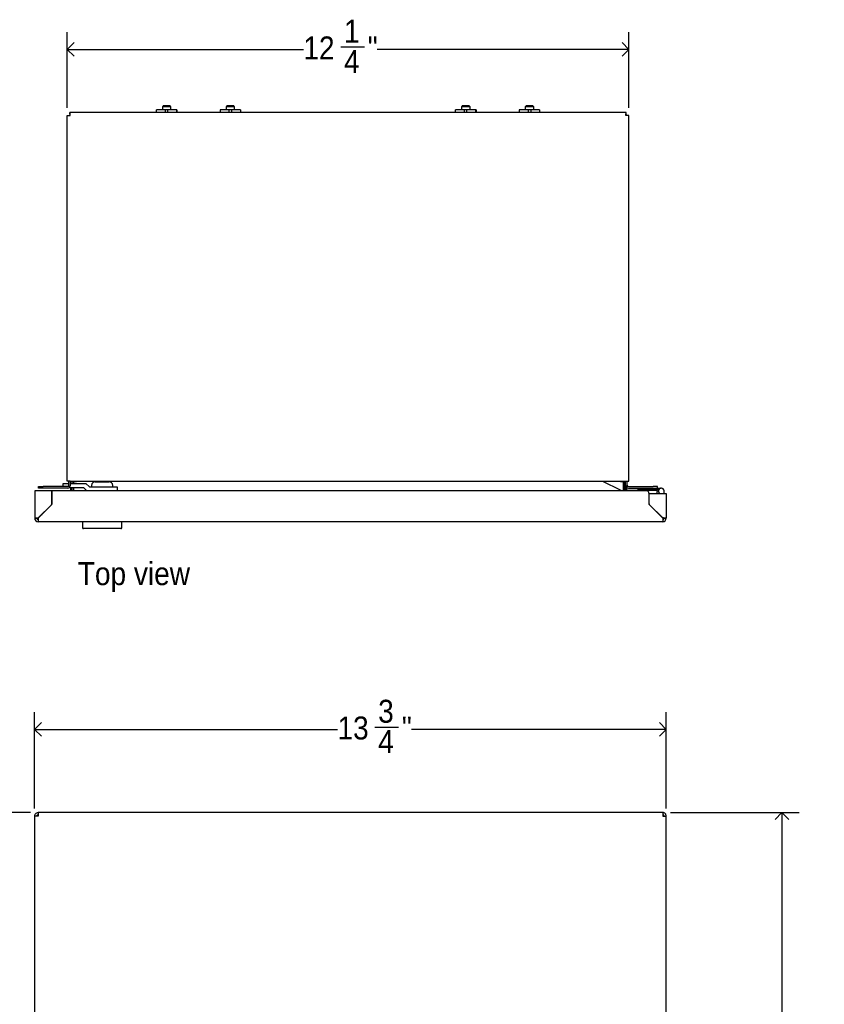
# Model space of a CAD drawing. Header units: inches. Extents: x 0 to 90, y 0 to 120.
# Tile 17 of 21: x 15 to 33, y 79 to 101. Entities that reach past the tile are written whole.
import ezdxf

# ---------------------------------------------------------------- set-up
doc = ezdxf.new("R2010")
doc.units = ezdxf.units.IN
doc.header["$MEASUREMENT"] = 0
doc.linetypes.add('SLD-Solid', pattern=[0])
doc.layers.add('DIMS', color=5, linetype='SLD-Solid')
doc.layers.add('NOTES', color=1, linetype='SLD-Solid')
doc.styles.add('SLDTEXTSTYLE1', font='GOTHIC.TTF', dxfattribs={"width": 0.913})
doc.dimstyles.new('SLDDIMSTYLE0', dxfattribs={"dimtxt": 0.5, "dimasz": 0.3, "dimexe": 0, "dimexo": 0.0625, "dimgap": 0.125, "dimtad": 0, "dimtih": 1, "dimtoh": 1, "dimrnd": 1e-09, "dimzin": 12, "dimdsep": 46, "dimlunit": 5, "dimtxsty": 'SLDTEXTSTYLE1', "dimblk1": 'OPEN90', "dimblk2": 'OPEN90', "dimsah": 1, "dimcen": 0.09, "dimadec": 0, "dimazin": 3, "dimtfac": 1, "dimtofl": 0, "dimtmove": 0, "dimatfit": 3, "dimldrblk": 'OPEN90', "dimfxl": 0, "dimfrac": 2, "dimtolj": 1, "dimtzin": 12, "dimarcsym": 0})
doc.dimstyles.new('SLDDIMSTYLE1', dxfattribs={"dimtxt": 0.5, "dimasz": 0.3, "dimexe": 0, "dimexo": 0.0625, "dimgap": 0.125, "dimtad": 0, "dimtih": 1, "dimtoh": 1, "dimdec": 6, "dimrnd": 1e-09, "dimzin": 12, "dimdsep": 46, "dimlunit": 5, "dimtxsty": 'SLDTEXTSTYLE1', "dimblk1": 'OPEN90', "dimblk2": 'OPEN90', "dimsah": 1, "dimcen": 0.09, "dimadec": 0, "dimazin": 3, "dimtfac": 1, "dimtofl": 0, "dimtmove": 0, "dimatfit": 3, "dimldrblk": 'OPEN90', "dimfxl": 0, "dimfrac": 2, "dimtolj": 1, "dimtzin": 12, "dimarcsym": 0})

# ---------------------------------------------------------------- blocks, each defined once
blk = doc.blocks.new('_Open90')
at = {"color": 0, "linetype": 'ByBlock', "lineweight": -2}
for p, q in [((0, 0), (-1, 0)), ((-0.5, 0.5), (0, 0)), ((0, 0), (-0.5, -0.5))]:
    blk.add_line(p, q, dxfattribs=at)
blk = doc.blocks.new('_D_1')
at = {"layer": 'DIMS'}
for p, q in [((15.488, 83.557), (8.975, 83.557)), ((9.35, 83.557), (9.35, 57.602)), ((9.35, 20.557), (9.35, 54.427))]:
    blk.add_line(p, q, dxfattribs=at)
at = {"layer": 'DIMS', "xscale": 0.3, "yscale": 0.3}
for p, rotation in [((9.35, 83.557), 90.0000000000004), ((9.35, 20.557), 270.0000000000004)]:
    blk.add_blockref('_Open90', p, dxfattribs=dict(at, rotation=rotation))
at = {"layer": 'DIMS', "char_height": 0.5, "attachment_point": 1, "style": 'SLDTEXTSTYLE1'}
for s, insert in [('63"', (8.878, 57.447)), ('Max. height to top ', (6.278, 56.654)), ('of unit from floor ', (6.628, 55.86)), ('for barrier free access', (5.837, 55.066))]:
    blk.add_mtext(s, dxfattribs=dict(at, insert=insert))
blk = doc.blocks.new('_D_2')
at = {"layer": 'DIMS'}
for p, q in [((15.577, 83.647), (15.577, 85.743)), ((29.327, 83.647), (29.327, 85.743)), ((22.982, 85.419), (23.498, 85.419)), ((15.577, 85.368), (22.17, 85.368)), ((29.327, 85.368), (23.778, 85.368))]:
    blk.add_line(p, q, dxfattribs=at)
at = {"layer": 'DIMS', "xscale": 0.3, "yscale": 0.3, "rotation": 180.0000000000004}
blk.add_blockref('_Open90', (15.577, 85.368, -1.131), dxfattribs=at)
at = {"layer": 'DIMS', "xscale": 0.3, "yscale": 0.3}
blk.add_blockref('_Open90', (29.327, 85.368, -1.131), dxfattribs=at)
at = {"layer": 'DIMS', "char_height": 0.5, "attachment_point": 1, "style": 'SLDTEXTSTYLE1'}
for s, insert in [('3', (23.055, 86.014)), ('13', (22.17, 85.649)), ('"', (23.571, 85.649)), ('4', (23.055, 85.353))]:
    blk.add_mtext(s, dxfattribs=dict(at, insert=insert))
blk = doc.blocks.new('_D_3')
at = {"layer": 'DIMS'}
for p, q in [((29.417, 83.557), (32.222, 83.557)), ((31.847, 83.557), (31.847, 55.679)), ((31.855, 55.076), (32.371, 55.076)), ((31.847, 26.203), (31.847, 54.371)), ((29.417, 26.203), (32.222, 26.203))]:
    blk.add_line(p, q, dxfattribs=at)
at = {"layer": 'DIMS', "xscale": 0.3, "yscale": 0.3}
for p, rotation in [((31.847, 83.557, -1.131), 90.0000000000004), ((31.847, 26.203, -1.131), 270.0000000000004)]:
    blk.add_blockref('_Open90', p, dxfattribs=dict(at, rotation=rotation))
at = {"layer": 'DIMS', "char_height": 0.5, "attachment_point": 1, "style": 'SLDTEXTSTYLE1'}
for s, insert in [('3', (31.929, 55.671)), ('57', (31.043, 55.306)), ('"', (32.445, 55.306)), ('8', (31.929, 55.01))]:
    blk.add_mtext(s, dxfattribs=dict(at, insert=insert))
blk = doc.blocks.new('_D_9')
at = {"layer": 'DIMS'}
for p, q in [((16.286, 98.912), (16.286, 100.558)), ((28.514, 98.912), (28.514, 100.558)), ((16.286, 100.183), (21.427, 100.183)), ((22.239, 100.235), (22.755, 100.235)), ((28.514, 100.183), (23.034, 100.183))]:
    blk.add_line(p, q, dxfattribs=at)
at = {"layer": 'DIMS', "xscale": 0.3, "yscale": 0.3, "rotation": 180.0000000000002}
blk.add_blockref('_Open90', (16.286, 100.183, -10.97), dxfattribs=at)
at = {"layer": 'DIMS', "xscale": 0.3, "yscale": 0.3}
blk.add_blockref('_Open90', (28.514, 100.183, -10.97), dxfattribs=at)
at = {"layer": 'DIMS', "char_height": 0.5, "attachment_point": 1, "style": 'SLDTEXTSTYLE1'}
for s, insert in [('1', (22.312, 100.829)), ('12', (21.427, 100.464)), ('"', (22.828, 100.464)), ('4', (22.312, 100.168))]:
    blk.add_mtext(s, dxfattribs=dict(at, insert=insert))

msp = doc.modelspace()

# ---------------------------------------------------------------- linework, layer by layer
at = {"color": 7, "linetype": 'SLD-Solid', "lineweight": 25}
for p, q in [((18.3824963, 98.9590689), (18.3574963, 98.9340689)), ((18.3574963, 98.9340689), (18.3574963, 98.8680689)), ((18.456922, 98.9340689), (18.3574963, 98.9340689)), ((18.3824963, 98.9590689), (18.4550502, 98.9590689)), ((18.4550502, 98.9590689), (18.5174963, 98.9590689)), ((18.5424963, 98.9340689), (18.456922, 98.9340689)), ((18.5424963, 98.9340689), (18.5174963, 98.9590689)), ((18.5424963, 98.8680689), (18.5424963, 98.9340689)), ((19.7699963, 98.9590689), (19.7449963, 98.9340689)), ((19.7449963, 98.9340689), (19.7449963, 98.8680689)), ((19.8781626, 98.9340689), (19.7449963, 98.9340689)), ((19.7699963, 98.9590689), (19.8671717, 98.9590689)), ((19.8671717, 98.9590689), (19.9049963, 98.9590689)), ((19.9299963, 98.9340689), (19.8781626, 98.9340689)), ((19.9299963, 98.9340689), (19.9049963, 98.9590689)), ((19.9299963, 98.8680689), (19.9299963, 98.9340689)), ((24.8949963, 98.9590689), (24.8699963, 98.9340689)), ((24.8699963, 98.9340689), (24.8699963, 98.8680689)), ((24.9894755, 98.9340689), (24.8699963, 98.9340689)), ((24.8949963, 98.9590689), (24.9821838, 98.9590689)), ((24.9821838, 98.9590689), (25.0299963, 98.9590689)), ((25.0549963, 98.9340689), (24.9894755, 98.9340689)), ((25.0549963, 98.9340689), (25.0299963, 98.9590689)), ((25.0549963, 98.8680689), (25.0549963, 98.9340689)), ((26.2824963, 98.9590689), (26.2574963, 98.9340689)), ((26.2574963, 98.9340689), (26.2574963, 98.8680689)), ((26.3654898, 98.9340689), (26.2574963, 98.9340689)), ((26.2824963, 98.9590689), (26.3613023, 98.9590689)), ((26.3613023, 98.9590689), (26.4174963, 98.9590689)), ((26.4424963, 98.9340689), (26.3654898, 98.9340689)), ((26.4424963, 98.9340689), (26.4174963, 98.9590689)), ((26.4424963, 98.8680689), (26.4424963, 98.9340689)), ((16.2859963, 90.7740689), (16.2859963, 98.7450689)), ((16.2859963, 98.7450689), (16.3508963, 98.7450689)), ((28.4535624, 98.8099689), (16.3462302, 98.8099689)), ((16.3462302, 98.7740689), (16.3462302, 98.8099689)), ((18.2298056, 98.8099689), (18.2298056, 98.8680689)), ((18.4159401, 98.8680689), (18.2298056, 98.8680689)), ((18.4159401, 98.8680689), (18.4159401, 98.8099689)), ((18.4794869, 98.8680689), (18.4159401, 98.8680689)), ((18.4794869, 98.8099689), (18.4794869, 98.8680689)), ((18.666773, 98.8680689), (18.4794869, 98.8680689)), ((18.666773, 98.8680689), (18.666773, 98.8099689)), ((18.6732511, 98.8680689), (18.666773, 98.8680689)), ((18.6732511, 98.8680689), (18.6732511, 98.8099689)), ((19.6162332, 98.8680689), (19.6162332, 98.8099689)), ((19.6199923, 98.8680689), (19.6162332, 98.8680689)), ((19.6199923, 98.8099689), (19.6199923, 98.8680689)), ((19.807046, 98.8680689), (19.6199923, 98.8680689)), ((19.807046, 98.8680689), (19.807046, 98.8099689)), ((19.870596, 98.8680689), (19.807046, 98.8680689)), ((19.870596, 98.8099689), (19.870596, 98.8680689)), ((20.0569814, 98.8680689), (19.870596, 98.8680689)), ((20.0569814, 98.8680689), (20.0569814, 98.8099689)), ((24.7403136, 98.8099689), (24.7403136, 98.8680689)), ((24.9257013, 98.8680689), (24.7403136, 98.8680689)), ((24.9257013, 98.8680689), (24.9257013, 98.8099689)), ((24.9892298, 98.8680689), (24.9257013, 98.8680689)), ((24.9892298, 98.8099689), (24.9892298, 98.8680689)), ((25.1771554, 98.8680689), (24.9892298, 98.8680689)), ((25.1771554, 98.8680689), (25.1771554, 98.8099689)), ((25.1914316, 98.8680689), (25.1771554, 98.8680689)), ((25.1914316, 98.8680689), (25.1914316, 98.8099689)), ((26.1248471, 98.8680689), (26.1248471, 98.8099689)), ((26.1339186, 98.8680689), (26.1248471, 98.8680689)), ((26.1339186, 98.8099689), (26.1339186, 98.8680689)), ((26.3214219, 98.8680689), (26.1339186, 98.8680689)), ((26.3214219, 98.8680689), (26.3214219, 98.8099689)), ((26.3849641, 98.8680689), (26.3214219, 98.8680689)), ((26.3849641, 98.8099689), (26.3849641, 98.8680689)), ((26.5708548, 98.8680689), (26.3849641, 98.8680689)), ((26.5708548, 98.8680689), (26.5708548, 98.8099689)), ((28.5137963, 98.7450689), (28.4488963, 98.7450689)), ((28.4535624, 98.7740689), (28.4535624, 98.8099689)), ((28.5137963, 90.7740689), (28.5137963, 98.7450689)), ((16.3508963, 90.7740689), (16.2859963, 90.7740689)), ((16.3218963, 90.6905689), (16.3218963, 90.7740689)), ((16.3508963, 90.7740689), (28.4488963, 90.7740689)), ((16.3568963, 90.6905689), (16.3568963, 90.7740689)), ((16.3750963, 90.7700689), (16.3750963, 90.7740689)), ((16.4050963, 90.7700689), (16.3750963, 90.7700689)), ((16.3858963, 90.7700689), (16.3858963, 90.7287689)), ((16.4050963, 90.7740689), (16.4050963, 90.7700689)), ((16.4050963, 90.7700689), (16.4370963, 90.7700689)), ((16.4872963, 90.7698689), (16.4250963, 90.7698689)), ((16.4250963, 90.7698689), (16.4250963, 90.7287689)), ((16.4370963, 90.7700689), (16.4872963, 90.7700689)), ((16.4872963, 90.7700689), (16.4872963, 90.7698689)), ((16.896453, 90.7637689), (17.196453, 90.7637689)), ((17.0370044, 90.7637689), (17.0537847, 90.7740689)), ((27.9394903, 90.7740689), (28.3257982, 90.5872881)), ((28.3308963, 90.7700689), (28.3810963, 90.7700689)), ((28.3308963, 90.7698689), (28.3308963, 90.7700689)), ((28.3930963, 90.7698689), (28.3308963, 90.7698689)), ((28.3810963, 90.7700689), (28.4130963, 90.7700689)), ((28.3930963, 90.5723315), (28.3930963, 90.7698689)), ((28.4130963, 90.7700689), (28.4130963, 90.7740689)), ((28.4430963, 90.7700689), (28.4130963, 90.7700689)), ((28.4140963, 90.7700689), (28.4140963, 90.5723315)), ((28.4322963, 90.7700689), (28.4322963, 90.5723315)), ((28.4430963, 90.6905689), (28.4430963, 90.7740689)), ((28.4488963, 90.7740689), (28.5137963, 90.7740689)), ((28.4780963, 90.6905689), (28.4780963, 90.7740689)), ((15.5773963, 90.5665689), (15.5773963, 89.9685689)), ((15.6541963, 90.5665689), (15.5773963, 90.5665689)), ((15.9481963, 90.5665689), (15.6541963, 90.5665689)), ((15.6598963, 90.6265689), (15.6598963, 90.6615689)), ((15.6598963, 90.6615689), (15.7598963, 90.6615689)), ((15.7598963, 90.6265689), (15.6598963, 90.6265689)), ((16.2928963, 90.6615689), (15.7598963, 90.6615689)), ((16.2928963, 90.6265689), (15.7598963, 90.6265689)), ((15.9481963, 90.2799953), (15.9481963, 90.5665689)), ((15.9481963, 90.5665689), (15.9531963, 90.5665689)), ((15.9481963, 90.5187689), (15.9531963, 90.5187689)), ((28.9015963, 90.5665689), (15.9531963, 90.5665689)), ((15.9531963, 90.5665689), (15.9531963, 90.2779242)), ((16.194453, 90.6615689), (16.194453, 90.7287689)), ((16.194453, 90.7287689), (16.3218963, 90.7287689)), ((16.474453, 90.6337689), (16.322388, 90.6337689)), ((16.3548963, 90.6337689), (16.3548963, 90.5665689)), ((16.3568963, 90.7287689), (16.474453, 90.7287689)), ((16.3838963, 90.6337689), (16.3838963, 90.5665689)), ((16.3858963, 90.6337689), (16.3858963, 90.5665689)), ((16.4250963, 90.6337689), (16.4250963, 90.5665689)), ((16.474453, 90.7287689), (16.6930956, 90.7287689)), ((16.6439546, 90.6337689), (16.474453, 90.6337689)), ((16.7107052, 90.5665689), (16.6439546, 90.6337689)), ((16.6930956, 90.7287689), (16.767594, 90.6537689)), ((16.767594, 90.6537689), (17.094453, 90.6537689)), ((16.816453, 90.6837689), (16.816453, 90.6537689)), ((17.094453, 90.6537689), (17.374453, 90.6537689)), ((17.276453, 90.6537689), (17.276453, 90.6837689)), ((17.374453, 90.6537689), (17.374453, 90.5665689)), ((29.1342227, 90.5723315), (28.3910921, 90.5723315)), ((28.4322963, 90.7000689), (28.4430963, 90.7000689)), ((28.4450963, 90.6670689), (28.4322963, 90.6670689)), ((28.4430963, 90.6905689), (28.4430963, 90.6670689)), ((28.4450963, 90.6670689), (28.4450963, 90.5723315)), ((28.4475669, 90.6670689), (28.4450963, 90.6670689)), ((28.4632963, 90.6439046), (28.4632963, 90.5723315)), ((28.5070963, 90.6615689), (29.0400963, 90.6615689)), ((28.5070963, 90.6265689), (28.7170963, 90.6265689)), ((28.7170963, 90.5915689), (28.7170963, 90.6265689)), ((28.7170963, 90.6265689), (29.1170963, 90.6265689)), ((29.1170963, 90.5915689), (28.7170963, 90.5915689)), ((29.1400963, 90.6615689), (29.0400963, 90.6615689)), ((29.1170963, 90.5915689), (29.1170963, 90.6265689)), ((29.1170963, 90.6265689), (29.2170963, 90.6265689)), ((29.1609715, 90.5915689), (29.1170963, 90.5915689)), ((29.1400963, 90.6265689), (29.1400963, 90.6615689)), ((29.2795963, 90.5040689), (29.2795963, 90.5640689)), ((15.9531963, 90.4510984), (15.9481963, 90.4485531)), ((28.9515963, 90.5165689), (28.9515963, 90.2779242)), ((28.9565963, 90.5040689), (29.2505963, 90.5040689)), ((28.9565963, 90.2799953), (28.9565963, 90.5040689)), ((29.2345963, 90.5040689), (29.2445963, 90.507944)), ((29.2445963, 90.507944), (29.2445963, 90.5040689)), ((29.2505963, 90.5040689), (29.3273963, 90.5040689)), ((29.3273963, 90.5040689), (29.3273963, 89.9685689)), ((15.6541963, 89.97564), (15.940874, 90.2623176)), ((15.945874, 90.2602466), (15.6541963, 89.9685689)), ((15.9096963, 90.23114), (15.9096963, 90.2240689)), ((28.9589186, 90.2602466), (29.2505963, 89.9685689)), ((29.2505963, 89.97564), (28.9639186, 90.2623176)), ((15.6251963, 89.9685689), (15.5773963, 89.9685689)), ((15.6541963, 89.9685689), (15.6541963, 89.8917689)), ((29.2505963, 89.8917689), (15.6541963, 89.8917689)), ((15.7247963, 90.04624), (15.7247963, 90.0391689)), ((15.7546963, 90.07614), (15.7546963, 90.0690689)), ((16.618953, 89.8917689), (16.618953, 89.7617689)), ((17.473953, 89.7617689), (17.473953, 89.8917689)), ((29.2375285, 89.9816367), (29.2398888, 89.9863475)), ((29.2409899, 89.9781753), (29.2426778, 89.9835585)), ((29.2505963, 89.9685689), (29.2505963, 89.8917689)), ((29.2795963, 89.9685689), (29.3273963, 89.9685689)), ((17.453953, 89.7417689), (16.638953, 89.7417689)), ((15.5773963, 26.2796751), (15.5773963, 83.4800751)), ((15.6541963, 83.4800751), (15.5773963, 83.4800751)), ((29.2505963, 83.5568751), (15.6541963, 83.5568751)), ((15.6541963, 83.5568751), (15.6541963, 83.4800751)), ((29.2505963, 83.5568751), (29.2505963, 83.4800751)), ((29.2505963, 83.4800751), (29.3273963, 83.4800751)), ((29.3273963, 26.2796751), (29.3273963, 83.4800751))]:
    msp.add_line(p, q, dxfattribs=at)
for centre, radius, start, end in [((16.3858963, 98.7100689), 0.064, 125.84343006, 146.84711207), ((28.4140963, 98.7100689), 0.064, 33.15288793, 54.35799639), ((16.896453, 90.6837689), 0.08, 90, 180), ((17.196453, 90.6837689), 0.08, 0, 90), ((16.2928963, 90.6905689), 0.064, 270, 0), ((16.2928963, 90.6905689), 0.029, 270, 0), ((28.3910921, 90.7223315), 0.15, 244.19611747, 270), ((28.5070963, 90.6905689), 0.064, 180, 270), ((28.5070963, 90.6905689), 0.029, 180, 270), ((28.9015963, 90.5165689), 0.05, 0, 90), ((29.2171963, 90.5240689), 0.095989, 149.81507539, 192.02609692), ((29.2170963, 90.5640689), 0.0625, 0, 253.73979529), ((15.9231963, 90.2799953), 0.025, 315, 0), ((15.9281963, 90.2779242), 0.025, 315, 0), ((28.9765963, 90.2779242), 0.025, 180, 225), ((28.9815963, 90.2799953), 0.025, 180, 225), ((15.6541963, 89.9685689), 0.0768, 180, 270), ((15.6541963, 89.9685689), 0.029, 180, 270), ((29.2505963, 89.9685689), 0.029, 270, 0), ((29.2505963, 89.9685689), 0.0768, 270, 0), ((16.638953, 89.7617689), 0.02, 180, 270), ((17.453953, 89.7617689), 0.02, 270, 0)]:
    msp.add_arc(centre, radius, start, end, dxfattribs=at)
for points in [[(16.3508963, 98.7450689), (16.3505075, 98.7535732), (16.3497298, 98.7705818), (16.3485633, 98.7920342), (16.3473967, 98.8070423), (16.346619, 98.8089934), (16.3462302, 98.8099689)], [(28.4488963, 98.7450689), (28.4492852, 98.7535732), (28.4500628, 98.7705818), (28.4512294, 98.7920342), (28.4523959, 98.8070423), (28.4531736, 98.8089934), (28.4535624, 98.8099689)], [(15.5773963, 89.9685689), (15.5785507, 89.9691582), (15.5808596, 89.9703367), (15.5986195, 89.9721044), (15.6240054, 89.9738722), (15.6441327, 89.9750507), (15.6541963, 89.97564)], [(15.6251963, 89.9685689), (15.6256322, 89.9691582), (15.6265041, 89.9703367), (15.6332103, 89.9721044), (15.6427961, 89.9738722), (15.6503962, 89.9750507), (15.6541963, 89.97564)], [(29.3273963, 89.9685689), (29.3262419, 89.9691582), (29.323933, 89.9703367), (29.3061731, 89.9721044), (29.2807873, 89.9738722), (29.26066, 89.9750507), (29.2505963, 89.97564)], [(29.2795963, 89.9685689), (29.2791604, 89.9691582), (29.2782886, 89.9703367), (29.2715823, 89.9721044), (29.2619965, 89.9738722), (29.2543964, 89.9750507), (29.2505963, 89.97564)], [(15.5773963, 83.4800751), (15.5785507, 83.4901387), (15.5808596, 83.510266), (15.5986195, 83.5356519), (15.6240054, 83.5534118), (15.6441327, 83.5557207), (15.6541963, 83.5568751)], [(15.6251963, 83.4800751), (15.6256322, 83.4838752), (15.6265041, 83.4914753), (15.6332103, 83.5010611), (15.6427961, 83.5077674), (15.6503962, 83.5086392), (15.6541963, 83.5090751)], [(29.3273963, 83.4800751), (29.3262419, 83.4901387), (29.323933, 83.510266), (29.3061731, 83.5356519), (29.2807873, 83.5534118), (29.26066, 83.5557207), (29.2505963, 83.5568751)], [(29.2795963, 83.4800751), (29.2791604, 83.4838752), (29.2782886, 83.4914753), (29.2715823, 83.5010611), (29.2619965, 83.5077674), (29.2543964, 83.5086392), (29.2505963, 83.5090751)]]:
    msp.add_open_spline(points, degree=3, dxfattribs=at)

# ---------------------------------------------------------------- texts
at = {"layer": 'NOTES', "insert": (16.5162899, 89.0117692), "char_height": 0.5, "attachment_point": 1, "style": 'SLDTEXTSTYLE1'}
msp.add_mtext('Top view', dxfattribs=at)

# ---------------------------------------------------------------- dimensions: what is measured, and where the dimension line sits
at = {"layer": 'DIMS'}
for base, p1, p2, picture, middle in [((28.5137963, 100.1833559), (16.2859963, 98.7450689), (28.5137963, 98.7450689), '_D_9', (22.2303765, 100.1833559)), ((15.5773963, 85.3678987), (29.3273963, 83.4800751), (15.5773963, 83.4800751), '_D_2', (22.973705, 85.3678987))]:
    dim = msp.add_linear_dim(base=base, p1=p1, p2=p2, dimstyle='SLDDIMSTYLE1', dxfattribs=at)
    dim.commit()
    dim.dimension.update_dxf_attribs({"geometry": picture, "text_midpoint": middle, "dimtype": 160})
dim = msp.add_linear_dim(base=(9.3502583, 20.5568751), p1=(15.6541963, 83.5568751), p2=(8.7013119, 20.5568751), angle=90, text='<>\\PMax. height to top \\Pof unit from floor \\Pfor barrier free access', dimstyle='SLDDIMSTYLE0', dxfattribs=at)
dim.commit()
dim.dimension.update_dxf_attribs({"geometry": '_D_1', "text_midpoint": (9.3502583, 56.0149086), "dimtype": 160})
dim = msp.add_linear_dim(base=(31.8470814, 26.2028751), p1=(29.2505963, 83.5568751), p2=(29.2505963, 26.2028751), angle=90, dimstyle='SLDDIMSTYLE1', dxfattribs=at)
dim.commit()
dim.dimension.update_dxf_attribs({"geometry": '_D_3', "text_midpoint": (31.8470814, 55.0249305), "dimtype": 160})

doc.saveas('drawing.dxf')
